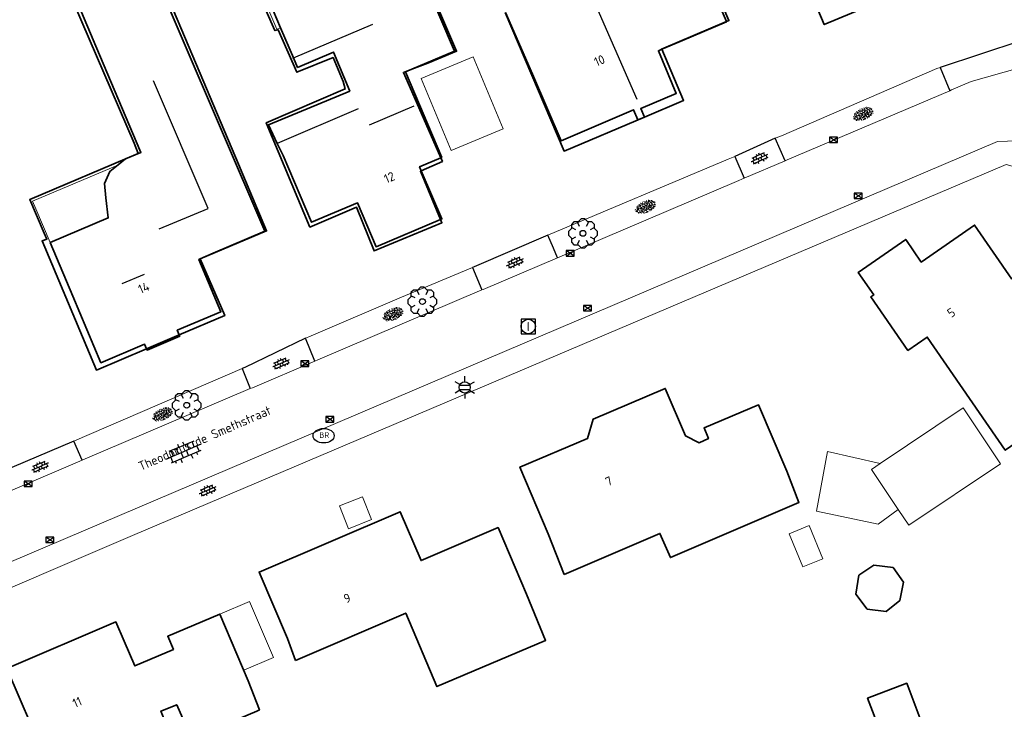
# Model space of a CAD drawing. Header units: metres. Extents: x 181682 to 183922, y 386244 to 387136.
# Tile 55 of 62: x 183266 to 183334, y 386857 to 386905. Entities that reach past the tile are written whole.
import ezdxf
from ezdxf.enums import TextEntityAlignment as Align

# ---------------------------------------------------------------- set-up
doc = ezdxf.new("R2010")
doc.units = ezdxf.units.M
for name, color, linetype, lineweight in [('B-WE-GR-BOOM-S', 251, 'Continuous', 25), ('B-WE-KG-KADASTRAAL_NOK-G', 251, 'Continuous', 25), ('B-WE-KL-ET_LS_OV_LICHTMAST-S', 251, 'Continuous', 25), ('B-WE-KL-WATER_BRANDLEIDING_PUT-S', 251, 'Continuous', 25), ('B-WE-OG-TOPOGRAFIE_BEBOUWING-G', 251, 'Continuous', 35), ('B-WE-OG-TOPOGRAFIE_BEBOUWING-GV', 251, 'Continuous', 35), ('B-WE-OG-TOPOGRAFIE_BEBOUWING_LUIFEL-GV', 251, 'Continuous', 18), ('B-WE-OG-TOPOGRAFIE_TERREIN_GROEN-GV', 251, 'Continuous', 18), ('B-WE-OG-TOPOGRAFIE_TERREIN_GROEN-SV', 251, 'Continuous', 25), ('B-WE-OG-TOPOGRAFIE_WEG_INRIT-GV', 251, 'Continuous', 25), ('B-WE-OG-TOPOGRAFIE_WEG_INRIT-SV', 251, 'Continuous', 25), ('B-WE-OG-TOPOGRAFIE_WEG_RIJWEG-GV', 251, 'Continuous', 18), ('B-WE-OG-TOPOGRAFIE_WEG_RIJWEG-SV', 251, 'Continuous', 25), ('B-WE-OG-TOPOGRAFIE_WEG_VOETPAD-GV', 251, 'Continuous', 18), ('B-WE-OG-TOPOGRAFIE_WEG_VOETPAD-SV', 251, 'Continuous', 25), ('B-WE-RI-GWA_RIOOLPUT_INSPECTIEPUT-S', 251, 'Continuous', 25), ('B-WE-RI-HWA_KOLK-S', 251, 'Continuous', 25), ('Label_Nummeraanduidingreeks', 7, 'Continuous', 25), ('Straatnaam', 7, 'Continuous', 25)]:
    doc.layers.add(name, color=color, linetype=linetype, lineweight=lineweight)
doc.styles.add('NLCS-ISO', font='NLCS-ISO.ttf')
doc.styles.add('NLCS-ISO-M250-T18', font='NLCS-ISO.ttf', dxfattribs={"height": 0.45})

# ---------------------------------------------------------------- blocks, each defined once
blk = doc.blocks.new('B-SIE-WEG_LICHTMAST-SO')
at = {"ltscale": 0.1}
for p, q in [((0, 0.386), (0, 0.772)), ((-0.334, 0.193), (-0.668, 0.386)), ((0.334, 0.193), (0.668, 0.386)), ((-0.334, -0.193), (-0.668, -0.386)), ((0, -0.386), (0, -0.772)), ((0.334, -0.193), (0.668, -0.386))]:
    blk.add_line(p, q, dxfattribs=at)
at = {"flags": 128}
for points in [[(-0.354, 0.152), (0.354, 0.152)], [(-0.354, -0.152), (0.354, -0.152)]]:
    blk.add_lwpolyline(points, dxfattribs=at)
at = {"ltscale": 0.1}
blk.add_circle((0, 0), 0.386, dxfattribs=at)
at = {"style": 'NLCS-ISO'}
blk.add_attdef('TYPE', text='', height=0.549, dxfattribs=at).set_placement((0, 0.772), align=Align.BOTTOM_CENTER)
blk = doc.blocks.new('SIE-WEG_STRAATPOT_BRANDKRAAN-SO')
blk.add_ellipse((0, 0), major_axis=(-0.729, 0), ratio=0.685994)
at = {"style": 'NLCS-ISO'}
blk.add_text('BR', height=0.4, dxfattribs=at).set_placement((-0.298, -0.153))
blk = doc.blocks.new('B-SRI-KOLK_COMBINATIE-SO')
for p, q in [((-0.28125, 0), (0.28125, 0.375)), ((0.28125, 0), (-0.28125, 0.375))]:
    blk.add_line(p, q)
at = {"flags": 128}
blk.add_lwpolyline([(-0.28125, 0), (0.28125, 0), (0.28125, 0.375), (-0.28125, 0.375)], close=True, dxfattribs=at)
blk = doc.blocks.new('SRI-PUT_INSPECTIE-SO')
at = {"lineweight": -3, "flags": 128}
blk.add_lwpolyline([(-0.497, -0.493), (0.503, -0.493), (0.503, 0.507), (-0.497, 0.507)], close=True, dxfattribs=at)
at = {"lineweight": -3, "ltscale": 1.5}
blk.add_circle((0.003, 0.007), 0.5, dxfattribs=at)
at = {"ltscale": 0.1, "style": 'NLCS-ISO'}
blk.add_text('I', height=0.625, dxfattribs=at).set_placement((0.002, 0.005), align=Align.MIDDLE_CENTER)
blk = doc.blocks.new('SGR-BOOM_01')
at = {"layer": 'B-WE-GR-BOOM-S'}
for points in [[(-0.33, 0.795, 0), (-0.619, 0.795, 0), (-0.795, 0.619, 0), (-0.795, 0.33, 0)], [(0.25, 0.5, 0), (0.375, 0.75, 0), (0.125, 1, 0), (-0.125, 1, 0), (-0.375, 0.75, 0), (-0.25, 0.5, 0)], [(0.795, 0.33, 0), (0.795, 0.619, 0), (0.619, 0.795, 0), (0.33, 0.795, 0)], [(-0.5, 0.25, 0), (-0.75, 0.375, 0), (-1, 0.125, 0), (-1, -0.125, 0), (-0.75, -0.375, 0), (-0.5, -0.25, 0)], [(0.5, -0.25, 0), (0.75, -0.375, 0), (1, -0.125, 0), (1, 0.125, 0), (0.75, 0.375, 0), (0.5, 0.25, 0)], [(-0.795, -0.33, 0), (-0.795, -0.619, 0), (-0.619, -0.795, 0), (-0.33, -0.795, 0)], [(-0.25, -0.5, 0), (-0.375, -0.75, 0), (-0.125, -1, 0), (0.125, -1, 0), (0.375, -0.75, 0), (0.25, -0.5, 0)], [(0.33, -0.795, 0), (0.619, -0.795, 0), (0.795, -0.619, 0), (0.795, -0.33, 0)]]:
    blk.add_polyline3d(points, dxfattribs=at)
blk.add_circle((0, 0), 0.2, dxfattribs=at)
blk.add_circle((0, 0), 0.2, dxfattribs=at)
blk = doc.blocks.new('SGR-GRAS_01-SO')
at = {"ltscale": 0.1}
for p, q in [((-1.96, -0.07), (-1.98, 0)), ((-1.93, 0.19), (-1.93, 0.24)), ((-1.89, 0.24), (-1.92, 0.25)), ((-1.67, 0.02), (-1.6, 0.04)), ((-1.6, 0.24), (-1.65, 0.29)), ((-1.53, 0.32), (-1.6, 0.35)), ((-1.45, 0.64), (-1.52, 0.66)), ((-1.52, 0.19), (-1.44, 0.19)), ((-1.47, 0.58), (-1.48, 0.65)), ((-1.43, 0.48), (-1.35, 0.5)), ((-1.36, 0.21), (-1.43, 0.23)), ((-1.42, 0.13), (-1.36, 0.17)), ((-1.38, 0.11), (-1.32, 0.16)), ((-1.37, 0.01), (-1.38, 0.08)), ((-1.33, 0.11), (-1.33, 0.19)), ((-1.3, 0.76), (-1.32, 0.77)), ((-1.28, 0.68), (-1.28, 0.76)), ((-1.17, 0.39), (-1.23, 0.43)), ((-1.17, 0.24), (-1.22, 0.29)), ((-1.15, 0.65), (-1.21, 0.7)), ((-1.11, 0.17), (-1.04, 0.19)), ((-1.03, 0.03), (-1.1, 0.07)), ((-0.94, 0.84), (-1, 0.88)), ((-0.97, 0.51), (-0.92, 0.57)), ((-0.89, 0.5), (-0.97, 0.52)), ((-0.94, 0.19), (-0.87, 0.19)), ((-0.92, 0.42), (-0.86, 0.46)), ((-0.89, 0.81), (-0.82, 0.81)), ((-0.87, 0.66), (-0.89, 0.73)), ((-0.8, 0.06), (-0.88, 0.08)), ((-0.87, 0.62), (-0.8, 0.64)), ((-0.8, 0.47), (-0.87, 0.51)), ((-0.75, 0.24), (-0.8, 0.29)), ((-0.77, 0.09), (-0.79, 0.16)), ((-0.73, 0.65), (-0.78, 0.7)), ((-0.74, 0.03), (-0.73, 0.11)), ((-0.67, 0.11), (-0.73, 0.14)), ((-0.69, 0.61), (-0.68, 0.68)), ((-0.58, 0.92), (-0.64, 0.96)), ((-0.56, 0.92), (-0.51, 0.97)), ((-0.56, 0.32), (-0.48, 0.34)), ((-0.44, 0.55), (-0.51, 0.59)), ((-0.43, 0.78), (-0.5, 0.8)), ((-0.42, 0.71), (-0.36, 0.74)), ((-0.34, 0.35), (-0.41, 0.37)), ((-0.32, 0.24), (-0.38, 0.29)), ((-0.31, 0.19), (-0.37, 0.22)), ((-0.37, 0.19), (-0.29, 0.19)), ((-0.31, 0.65), (-0.36, 0.7)), ((-0.32, 0.81), (-0.24, 0.81)), ((-0.32, 0.77), (-0.24, 0.79)), ((-0.28, 0.73), (-0.29, 0.81)), ((-0.21, 1), (-0.27, 1.03)), ((-0.24, 0.02), (-0.17, 0.04)), ((-0.18, 0.17), (-0.19, 0.24)), ((-0.08, 0.63), (-0.14, 0.67)), ((-0.14, -0.04), (-0.14, 0.03)), ((-0.09, 0.53), (-0.09, 0.6)), ((-0.08, 0.16), (-0.03, 0.21)), ((-0.07, 0.19), (0, 0.23)), ((0.06, 0.27), (-0.01, 0.3)), ((0, 0.47), (0.07, 0.49)), ((0.1, 0.24), (0.05, 0.29)), ((0.13, 0.64), (0.06, 0.66)), ((0.07, 0.99), (0.14, 1.03)), ((0.12, 0.65), (0.07, 0.7)), ((0.22, 0.2), (0.15, 0.22)), ((0.21, 0.19), (0.28, 0.19)), ((0.29, 0.71), (0.22, 0.75)), ((0.24, 0.92), (0.31, 0.94)), ((0.26, 0.81), (0.33, 0.81)), ((0.32, 0.81), (0.3, 0.89)), ((0.31, 0.17), (0.39, 0.19)), ((0.32, 0.57), (0.38, 0.62)), ((0.42, 0.34), (0.36, 0.38)), ((0.42, 0.25), (0.4, 0.32)), ((0.43, 0.48), (0.49, 0.51)), ((0.53, 0.24), (0.47, 0.29)), ((0.54, 0.65), (0.49, 0.7)), ((0.56, -0.02), (0.49, 0.02)), ((0.5, 0.45), (0.51, 0.53)), ((0.59, 0.93), (0.52, 0.94)), ((0.55, 0.62), (0.63, 0.64)), ((0.65, 0.79), (0.58, 0.83)), ((0.68, 0.49), (0.61, 0.51)), ((0.77, 0.05), (0.7, 0.07)), ((0.78, 0.42), (0.72, 0.46)), ((0.78, 0.19), (0.86, 0.19)), ((0.83, 0.81), (0.91, 0.81)), ((0.92, 0.06), (0.85, 0.09)), ((0.87, 0.31), (0.94, 0.33)), ((0.95, 0.24), (0.9, 0.29)), ((0.91, 0.89), (0.91, 0.92)), ((0.97, 0.65), (0.91, 0.7)), ((0.93, 0.76), (0.99, 0.8)), ((1.01, 0.87), (0.95, 0.91)), ((1.01, 0.33), (1, 0.4)), ((1.15, 0.78), (1.08, 0.8)), ((1.15, 0.5), (1.08, 0.54)), ((1.1, 0.38), (1.1, 0.45)), ((1.11, 0.77), (1.18, 0.79)), ((1.24, 0.34), (1.17, 0.36)), ((1.18, 0.01), (1.26, 0.03)), ((1.21, 0.21), (1.26, 0.26)), ((1.28, 0.14), (1.22, 0.17)), ((1.28, 0.25), (1.35, 0.29)), ((1.37, 0.24), (1.32, 0.29)), ((1.39, 0.65), (1.34, 0.7)), ((1.36, 0.19), (1.43, 0.19)), ((1.42, 0.46), (1.5, 0.48)), ((1.51, 0.58), (1.44, 0.62)), ((1.64, 0.21), (1.58, 0.25)), ((1.61, 0.41), (1.59, 0.48)), ((1.69, 0.3), (1.7, 0.37)), ((1.79, 0.19), (1.72, 0.21)), ((1.74, 0.16), (1.81, 0.18)), ((1.8, 0.24), (1.75, 0.29)), ((1.93, 0.19), (1.95, 0.19)), ((-1.92, -0.16), (-1.85, -0.12)), ((-1.82, -0.08), (-1.9, -0.06)), ((-1.76, -0.13), (-1.82, -0.09)), ((-1.78, -0.3), (-1.73, -0.25)), ((-1.62, -0.5), (-1.69, -0.46)), ((-1.63, -0.57), (-1.68, -0.52)), ((-1.61, -0.17), (-1.67, -0.11)), ((-1.57, -0.44), (-1.49, -0.44)), ((-1.54, -0.66), (-1.5, -0.64)), ((-1.4, -0.05), (-1.46, -0.01)), ((-1.38, -0.46), (-1.38, -0.39)), ((-1.35, -0.28), (-1.28, -0.26)), ((-1.27, -0.23), (-1.34, -0.21)), ((-1.26, -0.42), (-1.33, -0.38)), ((-1.27, -0.56), (-1.28, -0.48)), ((-1.21, -0.57), (-1.26, -0.52)), ((-1.18, -0.67), (-1.25, -0.65)), ((-1.19, -0.17), (-1.24, -0.11)), ((-1.13, -0.78), (-1.19, -0.75)), ((-1.06, -0.39), (-1, -0.35)), ((-1.04, -0.58), (-0.97, -0.57)), ((-0.99, -0.44), (-0.92, -0.44)), ((-0.9, -0.34), (-0.96, -0.3)), ((-0.9, -0.65), (-0.84, -0.6)), ((-0.84, -0.94), (-0.85, -0.93)), ((-0.78, -0.57), (-0.84, -0.52)), ((-0.76, -0.7), (-0.83, -0.67)), ((-0.76, -0.17), (-0.82, -0.11)), ((-0.8, -0.13), (-0.73, -0.11)), ((-0.71, -0.38), (-0.79, -0.36)), ((-0.79, -0.54), (-0.78, -0.46)), ((-0.72, -0.89), (-0.65, -0.87)), ((-0.71, -0.9), (-0.64, -0.86)), ((-0.62, -0.82), (-0.7, -0.8)), ((-0.67, -0.48), (-0.69, -0.4)), ((-0.53, -0.26), (-0.6, -0.22)), ((-0.58, -0.99), (-0.59, -0.97)), ((-0.57, -0.1), (-0.5, -0.06)), ((-0.49, -0.25), (-0.44, -0.19)), ((-0.48, -0.44), (-0.41, -0.42)), ((-0.4, -0.63), (-0.46, -0.59)), ((-0.38, -0.98), (-0.43, -0.93)), ((-0.42, -0.44), (-0.34, -0.44)), ((-0.36, -0.57), (-0.41, -0.52)), ((-0.34, -0.17), (-0.39, -0.11)), ((-0.26, -0.99), (-0.33, -0.95)), ((-0.25, -0.09), (-0.32, -0.07)), ((-0.17, -0.18), (-0.24, -0.14)), ((-0.16, -0.53), (-0.23, -0.51)), ((-0.21, -0.61), (-0.15, -0.58)), ((-0.19, -0.62), (-0.19, -0.54)), ((-0.17, -0.74), (-0.1, -0.72)), ((-0.07, -0.97), (-0.14, -0.95)), ((-0.04, -0.55), (-0.1, -0.51)), ((-0.08, -0.4), (-0.09, -0.32)), ((-0.01, -1.01), (0.04, -0.95)), ((0.05, -0.98), (0, -0.93)), ((0.07, -0.57), (0.01, -0.52)), ((0.02, -0.96), (0.01, -0.89)), ((0.08, -0.17), (0.03, -0.11)), ((0.1, -0.91), (0.03, -0.88)), ((0.07, -0.29), (0.14, -0.27)), ((0.19, -0.1), (0.13, -0.06)), ((0.16, -0.44), (0.23, -0.44)), ((0.17, -1.04), (0.22, -1.02)), ((0.31, -0.24), (0.24, -0.22)), ((0.33, -0.47), (0.26, -0.43)), ((0.29, -0.33), (0.35, -0.29)), ((0.4, -0.68), (0.32, -0.66)), ((0.39, -0.6), (0.45, -0.55)), ((0.39, -0.59), (0.46, -0.57)), ((0.4, -0.69), (0.41, -0.62)), ((0.46, -0.83), (0.4, -0.8)), ((0.47, -0.98), (0.42, -0.93)), ((0.49, -0.57), (0.44, -0.52)), ((0.45, -0.12), (0.46, -0.05)), ((0.51, -0.17), (0.45, -0.11)), ((0.52, -0.32), (0.5, -0.24)), ((0.62, -0.88), (0.6, -0.81)), ((0.63, -0.14), (0.7, -0.12)), ((0.69, -0.39), (0.62, -0.35)), ((0.64, -0.84), (0.71, -0.81)), ((0.7, -0.89), (0.77, -0.88)), ((0.73, -0.44), (0.81, -0.44)), ((0.82, -0.76), (0.76, -0.72)), ((0.78, -0.04), (0.85, 0)), ((0.86, -0.39), (0.79, -0.37)), ((0.8, -0.19), (0.85, -0.14)), ((0.86, -0.94), (0.84, -0.93)), ((0.91, -0.57), (0.86, -0.52)), ((0.93, -0.17), (0.88, -0.11)), ((0.95, -0.83), (0.88, -0.81)), ((0.94, -0.44), (1.01, -0.42)), ((1.05, -0.31), (0.99, -0.27)), ((1, -0.77), (1, -0.7)), ((1.05, -0.2), (1.05, -0.12)), ((1.11, -0.24), (1.1, -0.16)), ((1.19, -0.68), (1.12, -0.64)), ((1.14, -0.56), (1.21, -0.52)), ((1.21, -0.8), (1.2, -0.73)), ((1.33, -0.1), (1.26, -0.08)), ((1.26, -0.75), (1.33, -0.73)), ((1.34, -0.57), (1.29, -0.52)), ((1.36, -0.17), (1.3, -0.11)), ((1.31, -0.44), (1.38, -0.44)), ((1.42, -0.23), (1.35, -0.19)), ((1.42, -0.54), (1.35, -0.52)), ((1.55, -0.6), (1.49, -0.56)), ((1.5, -0.29), (1.57, -0.27)), ((1.64, -0.27), (1.65, -0.2)), ((1.64, -0.27), (1.7, -0.23)), ((1.68, -0.55), (1.74, -0.5)), ((1.71, -0.16), (1.69, -0.09)), ((1.78, -0.15), (1.71, -0.11)), ((1.71, -0.52), (1.71, -0.52)), ((1.78, -0.17), (1.73, -0.11)), ((1.88, -0.25), (1.81, -0.23))]:
    blk.add_line(p, q, dxfattribs=at)
at = {"ltscale": 0.1, "style": 'NLCS-ISO'}
blk.add_attdef('TYPE', text='', height=0.5, dxfattribs=at).set_placement((3.47, -0.02), align=Align.MIDDLE_CENTER)
blk = doc.blocks.new('SVH-BSS_OPENGESTRAAT_KL-SO')
for p, q in [((-1.688, 0.087), (-1.593, 0.087)), ((-1.593, 0.087), (-0.018, 0.087)), ((-1.33, -0.438), (-1.33, 0.087)), ((-1.243, 0.612), (-0.018, 0.612)), ((-1.068, 0.087), (-1.068, 0.612)), ((-0.543, 0.087), (-0.543, 0.612)), ((-0.28, 0.612), (-0.28, 0.888)), ((-0.28, -0.438), (-0.28, 0.087)), ((-0.018, 0.612), (1.243, 0.612)), ((-0.018, 0.087), (1.557, 0.087)), ((0.245, 0.612), (0.245, 0.891)), ((0.245, -0.438), (0.245, 0.087)), ((0.507, 0.087), (0.507, 0.612)), ((1.032, 0.087), (1.032, 0.612)), ((1.295, -0.438), (1.295, 0.087)), ((1.557, 0.087), (1.688, 0.087)), ((-1.482, -0.438), (-0.018, -0.438)), ((-1.068, -0.699), (-1.068, -0.438)), ((-0.543, -0.853), (-0.543, -0.438)), ((-0.018, -0.438), (1.482, -0.438)), ((0.507, -0.859), (0.507, -0.438)), ((1.032, -0.714), (1.032, -0.438))]:
    blk.add_line(p, q)

msp = doc.modelspace()

# ---------------------------------------------------------------- linework, layer by layer
at = {"layer": 'B-WE-KG-KADASTRAAL_NOK-G'}
for p, q in [((183308.681, 386899.24, 33.578), (183305.15, 386907.345, 33.59)), ((183290.19, 386897.498, 33.708), (183293.281, 386898.79, 33.753)), ((183273.116, 386886.528, 33.495), (183274.664, 386887.184, 33.524))]:
    msp.add_line(p, q, dxfattribs=at)
for points in [[(183284.9, 386902.096, 30.978), (183284.947, 386902.116, 30.978), (183290.435, 386904.437, 30.958)], [(183275.669, 386890.305, 31.207), (183279.052, 386891.704, 31.168), (183275.29, 386900.53, 31.115)], [(183289.425, 386898.589, 34.612), (183283.833, 386896.203, 34.639), (183283.82, 386896.197, 34.639)]]:
    msp.add_polyline3d(points, dxfattribs=at)
at = {"layer": 'B-WE-OG-TOPOGRAFIE_BEBOUWING-G'}
for points in [[(183324.231, 386905.506, 29.779), (183323.472, 386905.191, 29.742), (183321.604, 386904.415, 29.65), (183319.221, 386910.047, 29.719), (183319.386, 386910.12, 29.746), (183319.102, 386910.816, 27.922), (183317.606, 386914.138, 27.916), (183318.477, 386914.475, 28.334), (183316.765, 386918.413, 28.277), (183321.308, 386920.336, 28.345), (183320.984, 386921.289, 28.354), (183324.116, 386922.713, 28.369), (183320.661, 386931.055, 28.345), (183321.619, 386931.495, 28.408), (183320.627, 386933.735, 28.387), (183325.472, 386935.778, 28.334), (183333.007, 386918.047, 28.286), (183328.448, 386916.099, 28.244), (183328.445, 386916.098, 28.25), (183327.641, 386915.724, 30.088), (183330.84, 386908.251, 30.103), (183324.231, 386905.506, 29.779)], [(183310.876, 386913.794, 28.61), (183314.843, 386904.618, 28.619), (183314.849, 386904.603, 28.619), (183311.655, 386903.235, 28.619), (183310.381, 386902.704, 30.882), (183310.146, 386902.606, 31.299), (183311.386, 386899.656, 31.301), (183308.925, 386898.607, 33.536), (183309.181, 386898.027, 33.536), (183309.182, 386898.025, 33.536), (183303.641, 386895.676, 28.729), (183299.568, 386905.245, 28.717)], [(183274.801, 386882.027, 28.969), (183271.34, 386880.557, 28.948), (183267.588, 386889.47, 28.984), (183267.92, 386889.602, 29.007), (183267.736, 386890.015, 28.628), (183266.735, 386892.323, 28.649), (183274.215, 386895.51, 28.613), (183273.937, 386896.22, 28.189), (183268.746, 386908.313, 28.166), (183274.192, 386910.637, 28.183), (183274.205, 386910.607, 28.183), (183282.964, 386890.148, 28.154), (183279.394, 386888.628, 28.385), (183278.517, 386888.235, 28.998), (183278.517, 386888.234, 28.998), (183280.209, 386884.323, 29.001), (183277.062, 386882.987, 28.982), (183274.801, 386882.027, 28.969)], [(183282.417, 386906.832, 28.177), (183283.665, 386903.998, 28.163), (183283.9, 386904.044, 29.648), (183285.181, 386901.122, 30.353), (183287.682, 386902.129, 30.35), (183288.381, 386900.481, 31.334), (183288.528, 386899.964, 33.587), (183283.074, 386897.633, 33.572), (183286.08, 386890.434, 30.555), (183289.298, 386891.813, 30.475), (183290.521, 386888.784, 28.34), (183295.201, 386890.723, 28.343), (183295.106, 386890.949, 28.497), (183293.711, 386894.279, 30.762), (183293.776, 386894.308, 30.765), (183295.234, 386894.96, 30.839), (183295.124, 386895.211, 30.89), (183292.547, 386901.106, 32.093), (183293.122, 386901.328, 30.78), (183294.224, 386901.753, 28.26), (183296.21, 386902.571, 28.094), (183293.274, 386909.41, 28.109)]]:
    msp.add_polyline3d(points, dxfattribs=at)
at = {"layer": 'B-WE-OG-TOPOGRAFIE_BEBOUWING-GV'}
for points in [[(183268.141, 386889.359, 0), (183269.704, 386885.666, 0), (183271.653, 386881.062, 0), (183274.669, 386882.338, 0), (183274.801, 386882.027, 0), (183274.839, 386881.937, 0), (183277.101, 386882.894, 0), (183277.062, 386882.987, 0), (183276.926, 386883.306, 0), (183279.944, 386884.583, 0), (183278.417, 386888.192, 0), (183278.517, 386888.234, 0), (183283.091, 386890.169, 0), (183281.143, 386894.774, 0), (183276.977, 386904.622, 0), (183274.409, 386910.693, 0), (183274.205, 386910.607, 0), (183268.99, 386908.396, 0), (183271.562, 386902.328, 0), (183274.418, 386895.589, 0), (183273.35, 386895.137, 0), (183272.836, 386894.718, 0), (183272.268, 386894.255, 0), (183271.905, 386893.437, 0)], [(183299.588, 386905.254, 0), (183301.458, 386900.985, 0), (183303.427, 386896.389, 0), (183308.434, 386898.534, 0), (183308.734, 386897.837, 0), (183309.181, 386898.027, 0), (183311.892, 386899.177, 0), (183310.381, 386902.704, 0), (183310.372, 386902.724, 0), (183314.843, 386904.618, 0), (183315.015, 386904.691, 0), (183313.064, 386909.295, 0)], [(183286.89, 386908.364, 0), (183286.914, 386908.307, 0), (183287.453, 386907.03, 0), (183283.558, 386905.385, 0), (183284.064, 386904.195, 0)], [(183284.064, 386904.195, 0), (183284.947, 386902.116, 0), (183285.23, 386901.45, 0), (183287.72, 386902.51, 0), (183288.84, 386899.822, 0), (183283.22, 386897.48, 0), (183283.833, 386896.203, 0), (183284.235, 386895.365, 0), (183286.188, 386890.763, 0), (183289.369, 386892.113, 0), (183290.653, 386889.075, 0), (183295.106, 386890.949, 0), (183295.204, 386890.99, 0), (183293.776, 386894.308, 0), (183293.653, 386894.595, 0), (183295.124, 386895.211, 0), (183295.187, 386895.237, 0), (183292.681, 386901.141, 0), (183293.122, 386901.328, 0), (183296.063, 386902.574, 0), (183294.112, 386907.177, 0)], [(183271.905, 386893.437, 0), (183271.988, 386892.453, 0), (183272.156, 386891.059, 0), (183268.141, 386889.359, 0)], [(183334.549, 386886.837, 0), (183331.986, 386890.564, 0), (183328.303, 386888.017, 0), (183327.227, 386889.573, 0), (183323.944, 386887.303, 0), (183325.019, 386885.747, 0), (183324.826, 386885.613, 0), (183327.383, 386881.913, 0), (183328.71, 386882.83, 0), (183334.1, 386875.02, 0), (183337.126, 386877.109, 0), (183341.242, 386879.949, 0), (183339.086, 386883.074, 0), (183340.739, 386884.202, 0), (183338.177, 386887.917, 0), (183336.175, 386886.533, 0)], [(183303.65, 386866.44, 0), (183310.259, 386869.277, 0), (183310.974, 386867.611, 0), (183319.847, 386871.419, 0), (183319.021, 386873.565, 0), (183317.054, 386878.162, 0), (183313.303, 386876.556, 0), (183313.607, 386875.824, 0), (183312.958, 386875.538, 0), (183312.026, 386876.007, 0), (183310.622, 386879.292, 0), (183305.637, 386877.172, 0), (183305.258, 386875.828, 0), (183300.586, 386873.852, 0), (183302.533, 386869.247, 0), (183303.65, 386866.44, 0)], [(183285.1, 386860.51, 0), (183292.7, 386863.78, 0), (183294.86, 386858.7, 0), (183302.36, 386861.89, 0), (183301.05, 386865.087, 0), (183299.082, 386869.683, 0), (183293.761, 386867.405, 0), (183292.322, 386870.774, 0), (183282.572, 386866.61, 0), (183284.536, 386862.012, 0), (183285.1, 386860.51, 0)], [(183324.558, 386864.046, 0), (183325.883, 386863.895, 0), (183326.812, 386864.635, 0), (183327.085, 386865.901, 0), (183326.36, 386866.926, 0), (183325.023, 386867.082, 0), (183323.989, 386866.383, 0), (183323.783, 386865.093, 0), (183324.558, 386864.046, 0)], [(183282.411, 386857.009, 0), (183282.6, 386857.09, 0), (183281.823, 386859.108, 0), (183279.86, 386863.707, 0), (183276.264, 386862.172, 0), (183276.653, 386861.261, 0), (183274, 386860.128, 0), (183273.261, 386861.839, 0), (183272.687, 386863.168, 0), (183265.161, 386859.957, 0), (183266.853, 386855.989, 0), (183265.212, 386855.289, 0), (183268.057, 386848.622, 0), (183271.658, 386850.158, 0), (183271.567, 386850.37, 0), (183277.532, 386852.915, 0), (183276.02, 386856.46, 0), (183275.79, 386857.01, 0), (183276.89, 386857.45, 0), (183277.92, 386855.08, 0), (183280.632, 386856.245, 0), (183282.411, 386857.009, 0)], [(183328.281, 386856.362, 0), (183327.304, 386858.934, 0), (183324.593, 386857.905, 0), (183325.57, 386855.332, 0), (183328.281, 386856.362, 0)]]:
    msp.add_polyline3d(points, dxfattribs=at)
at = {"layer": 'B-WE-OG-TOPOGRAFIE_BEBOUWING_LUIFEL-GV'}
for points in [[(183286.89, 386908.364, 0), (183286.763, 386908.665, 0), (183286.706, 386908.641, 0), (183282.613, 386906.913, 0), (183283.806, 386904.087, 0), (183284.064, 386904.195, 0)], [(183293.778, 386900.698, 0), (183295.835, 386895.723, 0), (183299.419, 386897.205, 0), (183297.362, 386902.18, 0), (183293.778, 386900.698, 0)], [(183271.905, 386893.437, 0), (183272.101, 386893.878, 0), (183272.268, 386894.255, 0), (183272.838, 386894.719, 0), (183272.836, 386894.718, 0), (183272.828, 386894.715, 0), (183266.93, 386892.218, 0), (183267.156, 386891.685, 0), (183268.141, 386889.359, 0)], [(183326.705, 386870.933, 0), (183327.436, 386869.84, 0), (183333.779, 386874.082, 0), (183331.197, 386877.941, 0), (183325.467, 386874.109, 0)], [(183325.467, 386874.109, 0), (183321.829, 386874.938, 0), (183321.078, 386870.82, 0), (183325.316, 386869.912, 0), (183326.705, 386870.933, 0)], [(183325.467, 386874.109, 0), (183324.854, 386873.699, 0), (183326.705, 386870.933, 0)], [(183288.118, 386871.178, 0), (183288.738, 386869.603, 0), (183290.334, 386870.231, 0), (183289.714, 386871.806, 0), (183288.118, 386871.178, 0)], [(183320.562, 386869.825, 0), (183319.179, 386869.251, 0), (183320.131, 386866.958, 0), (183321.514, 386867.532, 0), (183320.562, 386869.825, 0)], [(183281.511, 386859.84, 0), (183283.569, 386860.718, 0), (183281.918, 386864.586, 0), (183279.86, 386863.707, 0), (183281.511, 386859.84, 0)]]:
    msp.add_polyline3d(points, dxfattribs=at)
at = {"layer": 'B-WE-OG-TOPOGRAFIE_TERREIN_GROEN-GV'}
for points in [[(183318.204, 386896.562, 0), (183318.282, 386896.597, 0), (183318.652, 386896.722, 0), (183329.384, 386901.386, 0), (183329.603, 386901.458, 0)], [(183302.516, 386889.873, 0), (183314.972, 386895.108, 0), (183315.428, 386895.313, 0)], [(183285.785, 386882.749, 0), (183286.012, 386882.858, 0), (183292.412, 386885.582, 0), (183297.319, 386887.638, 0)], [(183269.772, 386875.649, 0), (183269.819, 386875.669, 0), (183281.398, 386880.653, 0)]]:
    msp.add_polyline3d(points, dxfattribs=at)
at = {"layer": 'B-WE-OG-TOPOGRAFIE_WEG_INRIT-GV'}
for p, q in [((183329.603, 386901.458), (183330.267, 386899.841)), ((183318.204, 386896.562), (183315.428, 386895.313)), ((183318.892, 386894.999), (183318.204, 386896.562)), ((183315.428, 386895.313), (183316.07, 386893.797)), ((183297.319, 386887.638), (183297.96, 386886.086)), ((183286.428, 386881.176), (183285.785, 386882.749)), ((183281.398, 386880.653), (183281.969, 386879.278)), ((183270.347, 386874.33), (183269.772, 386875.649))]:
    msp.add_line(p, q, dxfattribs=at)
for points in [[(183343.139, 386901.371, 0), (183336.317, 386903.24, 0), (183335.177, 386903.296, 0), (183329.603, 386901.458, 0)], [(183302.516, 386889.873, 0), (183302.512, 386889.871, 0), (183297.437, 386887.687, 0), (183297.319, 386887.638, 0)], [(183303.188, 386888.312, 0), (183302.904, 386888.972, 0), (183302.516, 386889.873, 0)], [(183285.785, 386882.749, 0), (183281.596, 386880.738, 0), (183281.398, 386880.653, 0)], [(183269.772, 386875.649, 0), (183264.742, 386873.495, 0), (183264.578, 386873.424, 0)]]:
    msp.add_polyline3d(points, dxfattribs=at)
at = {"layer": 'B-WE-OG-TOPOGRAFIE_WEG_RIJWEG-GV'}
msp.add_line((183316.07, 386893.797), (183318.892, 386894.999), dxfattribs=at)
for points in [[(183330.267, 386899.841, 0), (183330.392, 386899.894, 0), (183331.746, 386900.471, 0), (183335.085, 386901.421, 0), (183336.117, 386901.488, 0), (183339.664, 386900.936, 0)], [(183330.267, 386899.841, 0), (183319.041, 386895.062, 0), (183318.892, 386894.999, 0)], [(183338.408, 386896.498, 0), (183333.561, 386896.349, 0), (183253.936, 386862.441, 0), (183232.318, 386850.572, 0), (183230.076, 386848.288, 0)], [(183316.07, 386893.797, 0), (183315.535, 386893.569, 0), (183303.191, 386888.313, 0), (183303.188, 386888.312, 0)], [(183297.96, 386886.086, 0), (183298.058, 386886.128, 0), (183303.188, 386888.312, 0)], [(183297.96, 386886.086, 0), (183286.634, 386881.264, 0), (183286.428, 386881.176, 0)], [(183281.969, 386879.278, 0), (183282.11, 386879.338, 0), (183286.428, 386881.176, 0)], [(183281.969, 386879.278, 0), (183270.409, 386874.356, 0), (183270.347, 386874.33, 0)], [(183265.138, 386872.111, 0), (183265.248, 386872.158, 0), (183270.347, 386874.33, 0)]]:
    msp.add_polyline3d(points, dxfattribs=at)
at = {"layer": 'B-WE-OG-TOPOGRAFIE_WEG_VOETPAD-GV'}
msp.add_polyline3d([(183232.481, 386847.583, 0), (183232.898, 386849.005, 0), (183250.943, 386858.871, 0), (183253.298, 386860.159, 0), (183254.736, 386860.945, 0), (183257.825, 386862.271, 0), (183268.681, 386866.933, 0), (183273.829, 386869.144, 0), (183313.459, 386885.964, 0), (183327.166, 386891.782, 0), (183334.174, 386894.756, 0), (183337.638, 386893.776, 0)], dxfattribs=at)

# ---------------------------------------------------------------- block references
at = {"layer": 'B-WE-GR-BOOM-S'}
for p in [(183304.938, 386889.997, 0), (183293.856, 386885.282, 0), (183277.574, 386878.124, 0)]:
    msp.add_blockref('SGR-BOOM_01', p, dxfattribs=at)
at = {"layer": 'B-WE-KL-ET_LS_OV_LICHTMAST-S'}
msp.add_blockref('B-SIE-WEG_LICHTMAST-SO', (183296.776, 386879.355, 0), dxfattribs=at)
at = {"layer": 'B-WE-KL-WATER_BRANDLEIDING_PUT-S'}
msp.add_blockref('SIE-WEG_STRAATPOT_BRANDKRAAN-SO', (183287.03, 386876.02, 0), dxfattribs=at)
at = {"layer": 'B-WE-OG-TOPOGRAFIE_TERREIN_GROEN-SV'}
for p, xscale, yscale, rotation in [((183324.299, 386898.228, 0), 0.375, 0.375, 23.05985112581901), ((183309.27, 386891.813, 0), 0.375, 0.375, 22.79601155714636), ((183291.834, 386884.407, 0), 0.3749999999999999, 0.3749999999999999, 23.05581645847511), ((183275.913, 386877.492, 0), 0.3750000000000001, 0.3750000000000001, 23.06326432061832)]:
    msp.add_blockref('SGR-GRAS_01-SO', p, dxfattribs=dict(at, xscale=xscale, yscale=yscale, rotation=rotation))
at = {"layer": 'B-WE-OG-TOPOGRAFIE_WEG_INRIT-SV'}
for p, xscale, yscale, rotation in [((183317.149, 386895.18, 0), 0.3750000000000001, 0.3750000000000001, 24.22431242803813), ((183300.262, 386887.98, 0), 0.375, 0.375, 23.06095784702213), ((183284.108, 386881.013, 0), 0.375, 0.375, 23.05751557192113), ((183267.466, 386873.88, 0), 0.3749999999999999, 0.3749999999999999, 23.07234969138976)]:
    msp.add_blockref('SVH-BSS_OPENGESTRAAT_KL-SO', p, dxfattribs=dict(at, xscale=xscale, yscale=yscale, rotation=rotation))
at = {"layer": 'B-WE-OG-TOPOGRAFIE_WEG_RIJWEG-SV', "xscale": 0.7500000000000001, "yscale": 0.7500000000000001, "rotation": 23.06326432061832}
msp.add_blockref('SVH-BSS_OPENGESTRAAT_KL-SO', (183277.413, 386874.889, 0), dxfattribs=at)
at = {"layer": 'B-WE-OG-TOPOGRAFIE_WEG_VOETPAD-SV', "xscale": 0.3750000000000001, "yscale": 0.3750000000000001, "rotation": 22.99762709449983}
msp.add_blockref('SVH-BSS_OPENGESTRAAT_KL-SO', (183279.041, 386872.243, 0), dxfattribs=at)
at = {"layer": 'B-WE-RI-GWA_RIOOLPUT_INSPECTIEPUT-S'}
msp.add_blockref('SRI-PUT_INSPECTIE-SO', (183301.16, 386883.56, 0), dxfattribs=at)
at = {"layer": 'B-WE-RI-HWA_KOLK-S'}
for p in [(183322.238, 386896.259, 0), (183323.943, 386892.401, 0), (183304.056, 386888.426, 0), (183305.252, 386884.645, 0), (183285.737, 386880.809, 0), (183287.457, 386876.966, 0), (183266.63, 386872.515, 0), (183268.119, 386868.641, 0)]:
    msp.add_blockref('B-SRI-KOLK_COMBINATIE-SO', p, dxfattribs=at)

# ---------------------------------------------------------------- texts
at = {"layer": 'Label_Nummeraanduidingreeks', "style": 'NLCS-ISO-M250-T18'}
for s, rotation, p in [('10', 23.2, (183306.079, 386901.931, 0)), ('12', 22.8, (183291.571, 386893.856, 0)), ('14', 23, (183274.613, 386886.239, 0)), ('5', 34.7, (183330.371, 386884.523, 0)), ('7', 23, (183306.728, 386872.878, 0)), ('9', 23.1, (183288.659, 386864.806, 0)), ('11', 23.1, (183270.011, 386857.623, 0))]:
    msp.add_text(s, height=0.625, rotation=rotation, dxfattribs=at).set_placement(p, align=Align.MIDDLE)
at = {"layer": 'Straatnaam', "style": 'NLCS-ISO-M250-T18'}
msp.add_text('Theodorus de Smethstraat', height=0.625, rotation=23.6, dxfattribs=at).set_placement((183278.819, 386875.855, 0), align=Align.MIDDLE)

doc.saveas('drawing.dxf')
